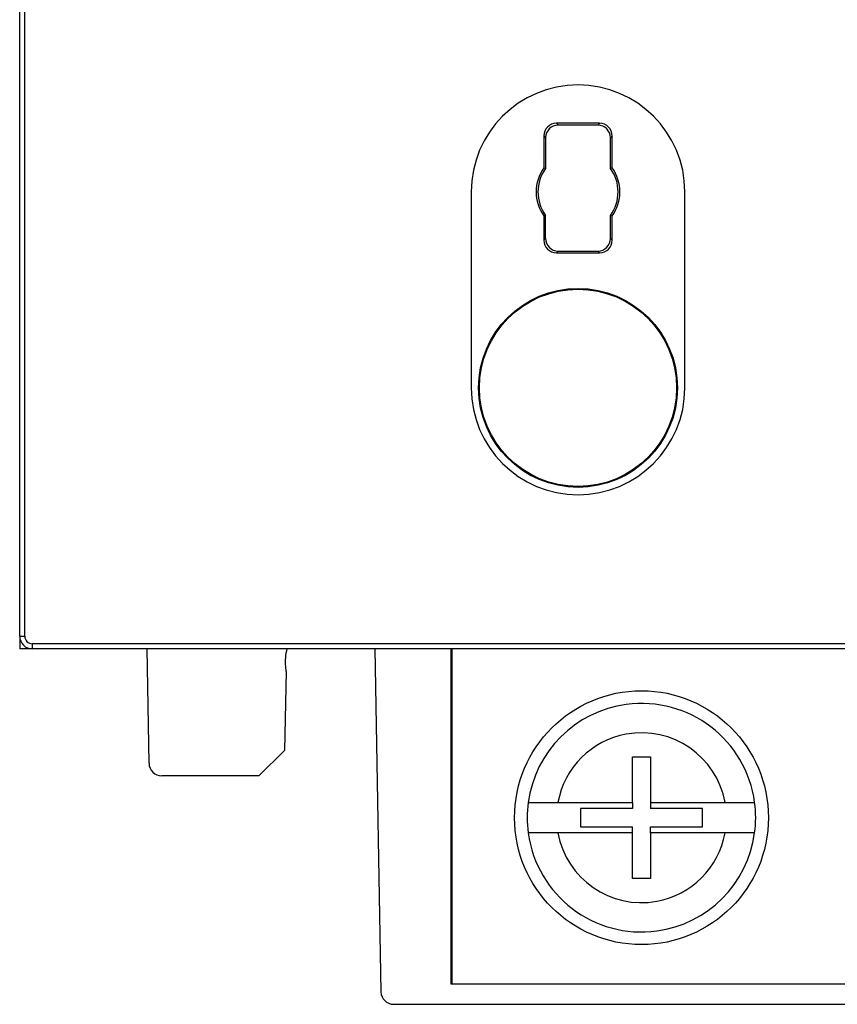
# Model space of a CAD drawing. Header units: inches. Extents: x -14 to 103, y 36 to 194.
# Tile 1 of 12: x -14 to 12, y 36 to 67. Entities that reach past the tile are written whole.
import ezdxf

# ---------------------------------------------------------------- set-up
doc = ezdxf.new("R2010")
doc.units = ezdxf.units.IN
doc.header["$MEASUREMENT"] = 0

# ---------------------------------------------------------------- blocks, each defined once
blk = doc.blocks.new('block 588')
at = {"color": 7, "lineweight": 25}
blk.add_open_spline([(7.338, 61.726), (7.338, 63.586), (5.83, 65.093), (3.97, 65.093), (2.11, 65.093), (0.603, 63.586), (0.603, 61.726)], degree=3, knots=[0, 0, 0, 0, 1, 1, 1, 2, 2, 2, 2], dxfattribs=at)
blk = doc.blocks.new('block 589')
at = {"color": 7, "lineweight": 25}
blk.add_lwpolyline([(0.603, 61.726), (0.603, 55.55)], dxfattribs=at)
blk = doc.blocks.new('block 590')
at = {"color": 7, "lineweight": 25}
blk.add_open_spline([(0.603, 55.55), (0.603, 53.69), (2.11, 52.182), (3.97, 52.182), (5.83, 52.182), (7.338, 53.69), (7.338, 55.55)], degree=3, knots=[0, 0, 0, 0, 1, 1, 1, 2, 2, 2, 2], dxfattribs=at)
blk = doc.blocks.new('block 591')
at = {"color": 7, "lineweight": 25}
blk.add_lwpolyline([(7.338, 55.55), (7.338, 61.726)], dxfattribs=at)
blk = doc.blocks.new('block 596')
at = {"color": 7, "lineweight": 25}
blk.add_lwpolyline([(14.671, 47.486), (-13.23, 47.486)], dxfattribs=at)
blk = doc.blocks.new('block 597')
at = {"color": 7, "lineweight": 25}
blk.add_open_spline([(-13.47, 47.726), (-13.47, 47.593), (-13.362, 47.486), (-13.23, 47.486)], degree=3, dxfattribs=at)
blk = doc.blocks.new('block 598')
at = {"color": 7, "lineweight": 25}
blk.add_lwpolyline([(-13.47, 47.726), (-13.47, 67.406)], dxfattribs=at)
blk = doc.blocks.new('block 601')
at = {"color": 7, "lineweight": 25}
blk.add_lwpolyline([(-13.63, 47.726), (-13.47, 47.726)], dxfattribs=at)
blk = doc.blocks.new('block 602')
at = {"color": 7, "lineweight": 25}
blk.add_lwpolyline([(-13.63, 47.726), (-13.63, 67.715)], dxfattribs=at)
blk = doc.blocks.new('block 618')
at = {"color": 7, "lineweight": 25}
blk.add_lwpolyline([(14.671, 47.326), (-13.23, 47.326)], dxfattribs=at)
blk = doc.blocks.new('block 619')
at = {"color": 7, "lineweight": 25}
blk.add_lwpolyline([(-13.23, 47.326), (-13.23, 47.486)], dxfattribs=at)
blk = doc.blocks.new('block 620')
at = {"color": 7, "lineweight": 25}
blk.add_open_spline([(-13.63, 47.726), (-13.63, 47.505), (-13.451, 47.326), (-13.23, 47.326)], degree=3, dxfattribs=at)
blk = doc.blocks.new('block 710')
at = {"color": 7, "lineweight": 25}
blk.add_lwpolyline([(2.891, 60.967), (2.891, 60.205)], dxfattribs=at)
blk = doc.blocks.new('block 711')
at = {"color": 7, "lineweight": 25}
blk.add_lwpolyline([(2.947, 60.985), (2.915, 60.975), (2.891, 60.967)], dxfattribs=at)
blk = doc.blocks.new('block 712')
at = {"color": 7, "lineweight": 25}
blk.add_lwpolyline([(2.947, 60.261), (2.947, 60.985)], dxfattribs=at)
blk = doc.blocks.new('block 713')
at = {"color": 7, "lineweight": 25}
blk.add_lwpolyline([(2.891, 60.205), (2.947, 60.261)], dxfattribs=at)
blk = doc.blocks.new('block 714')
at = {"color": 7, "lineweight": 25}
blk.add_lwpolyline([(5.049, 62.484), (5.018, 62.474), (4.993, 62.466)], dxfattribs=at)
blk = doc.blocks.new('block 715')
at = {"color": 7, "lineweight": 25}
blk.add_open_spline([(5.049, 60.967), (5.37, 61.422), (5.37, 62.029), (5.049, 62.484)], degree=3, dxfattribs=at)
blk = doc.blocks.new('block 716')
at = {"color": 7, "lineweight": 25}
blk.add_lwpolyline([(4.993, 60.985), (5.025, 60.975), (5.049, 60.967)], dxfattribs=at)
blk = doc.blocks.new('block 717')
at = {"color": 7, "lineweight": 25}
blk.add_open_spline([(4.993, 60.985), (5.314, 61.427), (5.314, 62.024), (4.993, 62.466)], degree=3, dxfattribs=at)
blk = doc.blocks.new('block 718')
at = {"color": 7, "lineweight": 25}
blk.add_lwpolyline([(2.891, 62.484), (2.922, 62.474), (2.947, 62.466)], dxfattribs=at)
blk = doc.blocks.new('block 719')
at = {"color": 7, "lineweight": 25}
blk.add_lwpolyline([(2.891, 63.486), (2.891, 62.484)], dxfattribs=at)
blk = doc.blocks.new('block 720')
at = {"color": 7, "lineweight": 25}
blk.add_lwpolyline([(2.891, 63.486), (2.947, 63.43)], dxfattribs=at)
blk = doc.blocks.new('block 721')
at = {"color": 7, "lineweight": 25}
blk.add_lwpolyline([(2.947, 63.43), (2.947, 62.466)], dxfattribs=at)
blk = doc.blocks.new('block 722')
at = {"color": 7, "lineweight": 25}
blk.add_open_spline([(7.105, 55.55), (7.105, 57.281), (5.702, 58.685), (3.97, 58.685), (2.239, 58.685), (0.835, 57.281), (0.835, 55.55), (0.835, 53.818), (2.239, 52.415), (3.97, 52.415), (5.702, 52.415), (7.105, 53.818), (7.105, 55.55), (7.105, 55.55), (7.105, 55.55), (7.105, 55.55)], degree=3, knots=[0, 0, 0, 0, 1, 1, 1, 2, 2, 2, 3, 3, 3, 4, 4, 4, 5, 5, 5, 5], dxfattribs=at)
blk = doc.blocks.new('block 723')
at = {"color": 7, "lineweight": 25}
blk.add_open_spline([(5.049, 63.486), (5.049, 63.707), (4.871, 63.886), (4.65, 63.886)], degree=3, dxfattribs=at)
blk = doc.blocks.new('block 724')
at = {"color": 7, "lineweight": 25}
blk.add_lwpolyline([(4.65, 63.886), (3.29, 63.886)], dxfattribs=at)
blk = doc.blocks.new('block 725')
at = {"color": 7, "lineweight": 25}
blk.add_open_spline([(3.29, 63.886), (3.07, 63.886), (2.891, 63.707), (2.891, 63.486)], degree=3, dxfattribs=at)
blk = doc.blocks.new('block 726')
at = {"color": 7, "lineweight": 25}
blk.add_open_spline([(2.891, 62.484), (2.571, 62.029), (2.571, 61.422), (2.891, 60.967)], degree=3, dxfattribs=at)
blk = doc.blocks.new('block 727')
at = {"color": 7, "lineweight": 25}
blk.add_open_spline([(2.891, 60.205), (2.891, 59.984), (3.07, 59.805), (3.29, 59.805)], degree=3, dxfattribs=at)
blk = doc.blocks.new('block 728')
at = {"color": 7, "lineweight": 25}
blk.add_lwpolyline([(3.29, 59.805), (4.65, 59.805)], dxfattribs=at)
blk = doc.blocks.new('block 729')
at = {"color": 7, "lineweight": 25}
blk.add_open_spline([(4.65, 59.805), (4.871, 59.805), (5.049, 59.984), (5.049, 60.205)], degree=3, dxfattribs=at)
blk = doc.blocks.new('block 730')
at = {"color": 7, "lineweight": 25}
blk.add_lwpolyline([(5.049, 60.205), (5.049, 60.967)], dxfattribs=at)
blk = doc.blocks.new('block 731')
at = {"color": 7, "lineweight": 25}
blk.add_lwpolyline([(5.049, 62.484), (5.049, 63.486)], dxfattribs=at)
blk = doc.blocks.new('block 732')
at = {"color": 7, "lineweight": 25}
blk.add_open_spline([(7.077, 55.55), (7.077, 57.266), (5.686, 58.657), (3.97, 58.657), (2.254, 58.657), (0.863, 57.266), (0.863, 55.55), (0.863, 53.834), (2.254, 52.443), (3.97, 52.443), (5.686, 52.443), (7.077, 53.834), (7.077, 55.55), (7.077, 55.55), (7.077, 55.55), (7.077, 55.55)], degree=3, knots=[0, 0, 0, 0, 1, 1, 1, 2, 2, 2, 3, 3, 3, 4, 4, 4, 5, 5, 5, 5], dxfattribs=at)
blk = doc.blocks.new('block 733')
at = {"color": 7, "lineweight": 25}
blk.add_open_spline([(2.947, 62.466), (2.627, 62.024), (2.627, 61.427), (2.947, 60.985)], degree=3, dxfattribs=at)
blk = doc.blocks.new('block 734')
at = {"color": 7, "lineweight": 25}
blk.add_lwpolyline([(3.29, 59.805), (3.346, 59.861)], dxfattribs=at)
blk = doc.blocks.new('block 735')
at = {"color": 7, "lineweight": 25}
blk.add_lwpolyline([(3.346, 59.861), (4.594, 59.861)], dxfattribs=at)
blk = doc.blocks.new('block 736')
at = {"color": 7, "lineweight": 25}
blk.add_lwpolyline([(4.65, 59.805), (4.594, 59.861)], dxfattribs=at)
blk = doc.blocks.new('block 737')
at = {"color": 7, "lineweight": 25}
blk.add_lwpolyline([(3.29, 63.886), (3.346, 63.83)], dxfattribs=at)
blk = doc.blocks.new('block 738')
at = {"color": 7, "lineweight": 25}
blk.add_open_spline([(3.346, 63.83), (3.126, 63.83), (2.947, 63.651), (2.947, 63.43)], degree=3, dxfattribs=at)
blk = doc.blocks.new('block 739')
at = {"color": 7, "lineweight": 25}
blk.add_lwpolyline([(4.993, 62.466), (4.993, 63.43)], dxfattribs=at)
blk = doc.blocks.new('block 740')
at = {"color": 7, "lineweight": 25}
blk.add_lwpolyline([(5.049, 63.486), (4.993, 63.43)], dxfattribs=at)
blk = doc.blocks.new('block 741')
at = {"color": 7, "lineweight": 25}
blk.add_lwpolyline([(4.65, 63.886), (4.594, 63.83)], dxfattribs=at)
blk = doc.blocks.new('block 742')
at = {"color": 7, "lineweight": 25}
blk.add_lwpolyline([(4.594, 63.83), (3.346, 63.83)], dxfattribs=at)
blk = doc.blocks.new('block 743')
at = {"color": 7, "lineweight": 25}
blk.add_open_spline([(2.947, 60.261), (2.947, 60.04), (3.126, 59.861), (3.346, 59.861)], degree=3, dxfattribs=at)
blk = doc.blocks.new('block 744')
at = {"color": 7, "lineweight": 25}
blk.add_lwpolyline([(5.049, 60.205), (4.993, 60.261)], dxfattribs=at)
blk = doc.blocks.new('block 745')
at = {"color": 7, "lineweight": 25}
blk.add_lwpolyline([(4.993, 60.261), (4.993, 60.985)], dxfattribs=at)
blk = doc.blocks.new('block 746')
at = {"color": 7, "lineweight": 25}
blk.add_open_spline([(4.993, 63.43), (4.993, 63.651), (4.815, 63.83), (4.594, 63.83)], degree=3, dxfattribs=at)
blk = doc.blocks.new('block 747')
at = {"color": 7, "lineweight": 25}
blk.add_open_spline([(4.594, 59.861), (4.815, 59.861), (4.993, 60.04), (4.993, 60.261)], degree=3, dxfattribs=at)
blk = doc.blocks.new('block 978')
at = {"color": 7, "lineweight": 25}
blk.add_lwpolyline([(5.682, 40.086), (5.682, 41.526)], dxfattribs=at)
blk = doc.blocks.new('block 979')
at = {"color": 7, "lineweight": 25}
blk.add_lwpolyline([(6.258, 40.086), (5.682, 40.086)], dxfattribs=at)
blk = doc.blocks.new('block 980')
at = {"color": 7, "lineweight": 25}
blk.add_lwpolyline([(6.258, 41.526), (6.258, 40.086)], dxfattribs=at)
blk = doc.blocks.new('block 981')
at = {"color": 7, "lineweight": 25}
blk.add_open_spline([(3.337, 41.526), (3.602, 40.071), (4.996, 39.107), (6.45, 39.372), (7.546, 39.572), (8.404, 40.43), (8.604, 41.526)], degree=3, knots=[0, 0, 0, 0, 1, 1, 1, 2, 2, 2, 2], dxfattribs=at)
blk = doc.blocks.new('block 982')
at = {"color": 7, "lineweight": 25}
blk.add_lwpolyline([(5.682, 41.526), (3.337, 41.526)], dxfattribs=at)
blk = doc.blocks.new('block 983')
at = {"color": 7, "lineweight": 25}
blk.add_lwpolyline([(8.604, 41.526), (6.258, 41.526)], dxfattribs=at)
blk = doc.blocks.new('block 984')
at = {"color": 7, "lineweight": 25}
blk.add_lwpolyline([(5.682, 42.486), (5.682, 43.926)], dxfattribs=at)
blk = doc.blocks.new('block 985')
at = {"color": 7, "lineweight": 25}
blk.add_lwpolyline([(3.337, 42.486), (5.682, 42.486)], dxfattribs=at)
blk = doc.blocks.new('block 986')
at = {"color": 7, "lineweight": 25}
blk.add_open_spline([(8.604, 42.486), (8.339, 43.94), (6.945, 44.904), (5.49, 44.639), (4.394, 44.44), (3.536, 43.582), (3.337, 42.486)], degree=3, knots=[0, 0, 0, 0, 1, 1, 1, 2, 2, 2, 2], dxfattribs=at)
blk = doc.blocks.new('block 987')
at = {"color": 7, "lineweight": 25}
blk.add_lwpolyline([(6.258, 43.926), (6.258, 42.486)], dxfattribs=at)
blk = doc.blocks.new('block 988')
at = {"color": 7, "lineweight": 25}
blk.add_lwpolyline([(5.682, 43.926), (6.258, 43.926)], dxfattribs=at)
blk = doc.blocks.new('block 989')
at = {"color": 7, "lineweight": 25}
blk.add_lwpolyline([(6.258, 42.486), (8.604, 42.486)], dxfattribs=at)
blk = doc.blocks.new('block 1008')
at = {"color": 7, "lineweight": 25}
blk.add_open_spline([(2.402, 41.526), (2.667, 39.555), (4.48, 38.173), (6.45, 38.438), (8.057, 38.654), (9.322, 39.918), (9.538, 41.526)], degree=3, knots=[0, 0, 0, 0, 1, 1, 1, 2, 2, 2, 2], dxfattribs=at)
blk = doc.blocks.new('block 1009')
at = {"color": 7, "lineweight": 25}
blk.add_open_spline([(3.337, 41.526), (3.306, 41.526), (3.275, 41.526), (3.245, 41.526), (3.215, 41.526), (3.184, 41.526), (3.155, 41.526), (3.124, 41.526), (3.095, 41.526), (3.065, 41.526), (3.035, 41.526), (3.006, 41.526), (2.978, 41.526), (2.948, 41.526), (2.92, 41.526), (2.893, 41.526), (2.865, 41.526), (2.838, 41.526), (2.811, 41.526), (2.785, 41.526), (2.759, 41.526), (2.735, 41.526), (2.71, 41.526), (2.686, 41.526), (2.663, 41.526), (2.631, 41.526), (2.601, 41.526), (2.574, 41.526), (2.547, 41.526), (2.522, 41.526), (2.501, 41.526), (2.48, 41.526), (2.462, 41.526), (2.447, 41.526), (2.432, 41.526), (2.421, 41.526), (2.414, 41.526), (2.407, 41.526), (2.405, 41.526), (2.402, 41.526)], degree=3, knots=[0, 0, 0, 0, 1, 1, 1, 2, 2, 2, 3, 3, 3, 4, 4, 4, 5, 5, 5, 6, 6, 6, 7, 7, 7, 8, 8, 8, 9, 9, 9, 10, 10, 10, 11, 11, 11, 12, 12, 12, 13, 13, 13, 13], dxfattribs=at)
blk = doc.blocks.new('block 1010')
at = {"color": 7, "lineweight": 25}
blk.add_open_spline([(9.538, 41.526), (9.537, 41.526), (9.537, 41.526), (9.534, 41.526), (9.532, 41.526), (9.529, 41.526), (9.524, 41.526), (9.519, 41.526), (9.513, 41.526), (9.507, 41.526), (9.5, 41.526), (9.492, 41.526), (9.483, 41.526), (9.474, 41.526), (9.464, 41.526), (9.453, 41.526), (9.442, 41.526), (9.43, 41.526), (9.417, 41.526), (9.404, 41.526), (9.39, 41.526), (9.375, 41.526), (9.361, 41.526), (9.345, 41.526), (9.329, 41.526), (9.312, 41.526), (9.295, 41.526), (9.277, 41.526), (9.233, 41.526), (9.183, 41.526), (9.129, 41.526), (9.078, 41.526), (9.022, 41.526), (8.963, 41.526), (8.907, 41.526), (8.848, 41.526), (8.786, 41.526), (8.727, 41.526), (8.665, 41.526), (8.604, 41.526)], degree=3, knots=[0, 0, 0, 0, 1, 1, 1, 2, 2, 2, 3, 3, 3, 4, 4, 4, 5, 5, 5, 6, 6, 6, 7, 7, 7, 8, 8, 8, 9, 9, 9, 10, 10, 10, 11, 11, 11, 12, 12, 12, 13, 13, 13, 13], dxfattribs=at)
blk = doc.blocks.new('block 1014')
at = {"color": 7, "lineweight": 25}
blk.add_open_spline([(9.538, 42.486), (9.273, 44.456), (7.461, 45.839), (5.49, 45.573), (3.883, 45.357), (2.618, 44.093), (2.402, 42.486)], degree=3, knots=[0, 0, 0, 0, 1, 1, 1, 2, 2, 2, 2], dxfattribs=at)
blk = doc.blocks.new('block 1015')
at = {"color": 7, "lineweight": 25}
blk.add_open_spline([(2.402, 42.486), (2.403, 42.486), (2.404, 42.486), (2.406, 42.486), (2.408, 42.486), (2.412, 42.486), (2.416, 42.486), (2.421, 42.486), (2.427, 42.486), (2.434, 42.486), (2.44, 42.486), (2.448, 42.486), (2.457, 42.486), (2.466, 42.486), (2.476, 42.486), (2.487, 42.486), (2.498, 42.486), (2.51, 42.486), (2.523, 42.486), (2.536, 42.486), (2.55, 42.486), (2.565, 42.486), (2.579, 42.486), (2.595, 42.486), (2.611, 42.486), (2.628, 42.486), (2.645, 42.486), (2.663, 42.486), (2.707, 42.486), (2.757, 42.486), (2.811, 42.486), (2.863, 42.486), (2.918, 42.486), (2.977, 42.486), (3.033, 42.486), (3.093, 42.486), (3.155, 42.486), (3.214, 42.486), (3.275, 42.486), (3.337, 42.486)], degree=3, knots=[0, 0, 0, 0, 1, 1, 1, 2, 2, 2, 3, 3, 3, 4, 4, 4, 5, 5, 5, 6, 6, 6, 7, 7, 7, 8, 8, 8, 9, 9, 9, 10, 10, 10, 11, 11, 11, 12, 12, 12, 13, 13, 13, 13], dxfattribs=at)
blk = doc.blocks.new('block 1016')
at = {"color": 7, "lineweight": 25}
blk.add_open_spline([(8.604, 42.486), (8.634, 42.486), (8.665, 42.486), (8.695, 42.486), (8.725, 42.486), (8.756, 42.486), (8.785, 42.486), (8.816, 42.486), (8.846, 42.486), (8.875, 42.486), (8.905, 42.486), (8.934, 42.486), (8.963, 42.486), (8.992, 42.486), (9.02, 42.486), (9.048, 42.486), (9.076, 42.486), (9.103, 42.486), (9.129, 42.486), (9.156, 42.486), (9.181, 42.486), (9.206, 42.486), (9.23, 42.486), (9.254, 42.486), (9.277, 42.486), (9.309, 42.486), (9.339, 42.486), (9.366, 42.486), (9.393, 42.486), (9.418, 42.486), (9.439, 42.486), (9.46, 42.486), (9.478, 42.486), (9.493, 42.486), (9.508, 42.486), (9.519, 42.486), (9.526, 42.486), (9.533, 42.486), (9.536, 42.486), (9.538, 42.486)], degree=3, knots=[0, 0, 0, 0, 1, 1, 1, 2, 2, 2, 3, 3, 3, 4, 4, 4, 5, 5, 5, 6, 6, 6, 7, 7, 7, 8, 8, 8, 9, 9, 9, 10, 10, 10, 11, 11, 11, 12, 12, 12, 13, 13, 13, 13], dxfattribs=at)
blk = doc.blocks.new('block 1043')
at = {"color": 7, "lineweight": 25}
blk.add_lwpolyline([(6.258, 41.718), (7.89, 41.718)], dxfattribs=at)
blk = doc.blocks.new('block 1044')
at = {"color": 7, "lineweight": 25}
blk.add_lwpolyline([(7.89, 41.718), (7.89, 42.294)], dxfattribs=at)
blk = doc.blocks.new('block 1045')
at = {"color": 7, "lineweight": 25}
blk.add_lwpolyline([(7.89, 42.294), (6.258, 42.294)], dxfattribs=at)
blk = doc.blocks.new('block 1046')
at = {"color": 7, "lineweight": 25}
blk.add_open_spline([(9.538, 41.526), (9.581, 41.844), (9.581, 42.167), (9.538, 42.486)], degree=3, dxfattribs=at)
blk = doc.blocks.new('block 1047')
at = {"color": 7, "lineweight": 25}
blk.add_lwpolyline([(6.258, 42.486), (6.258, 42.294)], dxfattribs=at)
blk = doc.blocks.new('block 1048')
at = {"color": 7, "lineweight": 25}
blk.add_lwpolyline([(6.258, 41.526), (6.258, 41.718)], dxfattribs=at)
blk = doc.blocks.new('block 1067')
at = {"color": 7, "lineweight": 25}
blk.add_lwpolyline([(4.05, 42.294), (4.05, 41.718)], dxfattribs=at)
blk = doc.blocks.new('block 1068')
at = {"color": 7, "lineweight": 25}
blk.add_lwpolyline([(4.05, 41.718), (5.682, 41.718)], dxfattribs=at)
blk = doc.blocks.new('block 1069')
at = {"color": 7, "lineweight": 25}
blk.add_lwpolyline([(5.682, 42.294), (4.05, 42.294)], dxfattribs=at)
blk = doc.blocks.new('block 1070')
at = {"color": 7, "lineweight": 25}
blk.add_open_spline([(2.402, 42.486), (2.359, 42.167), (2.359, 41.844), (2.402, 41.526)], degree=3, dxfattribs=at)
blk = doc.blocks.new('block 1071')
at = {"color": 7, "lineweight": 25}
blk.add_lwpolyline([(5.682, 41.526), (5.682, 41.718)], dxfattribs=at)
blk = doc.blocks.new('block 1072')
at = {"color": 7, "lineweight": 25}
blk.add_lwpolyline([(5.682, 42.486), (5.682, 42.294)], dxfattribs=at)
blk = doc.blocks.new('block 1083')
at = {"color": 7, "lineweight": 25}
blk.add_lwpolyline([(-0.012, 36.766), (-0.03, 36.757)], dxfattribs=at)
blk = doc.blocks.new('block 1084')
at = {"color": 7, "lineweight": 25}
blk.add_lwpolyline([(-0.03, 36.757), (-0.03, 47.326)], dxfattribs=at)
blk = doc.blocks.new('block 1089')
at = {"color": 7, "lineweight": 25}
blk.add_lwpolyline([(-13.23, 47.326), (-13.63, 47.326)], dxfattribs=at)
blk = doc.blocks.new('block 1090')
at = {"color": 7, "lineweight": 25}
blk.add_lwpolyline([(-13.63, 47.726), (-13.63, 47.326)], dxfattribs=at)
blk = doc.blocks.new('block 1091')
at = {"color": 7, "lineweight": 25}
blk.add_open_spline([(9.97, 42.006), (9.97, 44.215), (8.179, 46.006), (5.97, 46.006), (3.761, 46.006), (1.97, 44.215), (1.97, 42.006), (1.97, 39.797), (3.761, 38.006), (5.97, 38.006), (8.179, 38.006), (9.97, 39.797), (9.97, 42.006), (9.97, 42.006), (9.97, 42.006), (9.97, 42.006)], degree=3, knots=[0, 0, 0, 0, 1, 1, 1, 2, 2, 2, 3, 3, 3, 4, 4, 4, 5, 5, 5, 5], dxfattribs=at)
blk = doc.blocks.new('block 1095')
at = {"color": 7, "lineweight": 25}
blk.add_lwpolyline([(-0.012, 36.766), (88.752, 36.766)], dxfattribs=at)
blk = doc.blocks.new('block 1096')
at = {"color": 7, "lineweight": 25}
blk.add_lwpolyline([(-0.012, 47.326), (-0.012, 36.766)], dxfattribs=at)
blk = doc.blocks.new('block 1097')
at = {"color": 7, "lineweight": 25}
blk.add_lwpolyline([(88.77, 36.757), (-0.03, 36.757)], dxfattribs=at)
blk = doc.blocks.new('block 1098')
at = {"color": 7, "lineweight": 25}
blk.add_lwpolyline([(-2.43, 47.326), (-2.241, 36.519)], dxfattribs=at)
blk = doc.blocks.new('block 1099')
at = {"color": 7, "lineweight": 25}
blk.add_lwpolyline([(-1.841, 36.126), (90.582, 36.126)], dxfattribs=at)
blk = doc.blocks.new('block 1102')
at = {"color": 7, "lineweight": 25}
blk.add_open_spline([(-2.241, 36.519), (-2.237, 36.301), (-2.059, 36.126), (-1.841, 36.126)], degree=3, dxfattribs=at)
blk = doc.blocks.new('block 1109')
at = {"color": 7, "lineweight": 25}
blk.add_open_spline([(-5.207, 47.326), (-5.227, 47.233), (-5.247, 47.14), (-5.255, 47.046), (-5.268, 46.903), (-5.252, 46.757), (-5.236, 46.612)], degree=3, knots=[0, 0, 0, 0, 1, 1, 1, 2, 2, 2, 2], dxfattribs=at)
blk = doc.blocks.new('block 1110')
at = {"color": 7, "lineweight": 25}
blk.add_lwpolyline([(-5.235, 46.612), (-5.279, 44.125)], dxfattribs=at)
blk = doc.blocks.new('block 1111')
at = {"color": 7, "lineweight": 25}
blk.add_lwpolyline([(-6.093, 43.326), (-5.279, 44.125)], dxfattribs=at)
blk = doc.blocks.new('block 1112')
at = {"color": 7, "lineweight": 25}
blk.add_lwpolyline([(-6.093, 43.326), (-9.153, 43.326)], dxfattribs=at)
blk = doc.blocks.new('block 1113')
at = {"color": 7, "lineweight": 25}
blk.add_open_spline([(-9.553, 43.719), (-9.549, 43.501), (-9.371, 43.326), (-9.153, 43.326)], degree=3, dxfattribs=at)
blk = doc.blocks.new('block 1114')
at = {"color": 7, "lineweight": 25}
blk.add_lwpolyline([(-9.553, 43.719), (-9.616, 47.326)], dxfattribs=at)

msp = doc.modelspace()

# ---------------------------------------------------------------- block references
for name in ['block 602', 'block 598', 'block 588', 'block 725', 'block 738', 'block 724', 'block 737', 'block 742', 'block 741', 'block 746', 'block 723', 'block 719', 'block 720', 'block 721', 'block 740', 'block 739', 'block 731', 'block 726', 'block 733', 'block 718', 'block 714', 'block 717', 'block 715', 'block 589', 'block 591', 'block 711', 'block 710', 'block 712', 'block 716', 'block 745', 'block 730', 'block 713', 'block 727', 'block 743', 'block 747', 'block 729', 'block 744', 'block 734', 'block 728', 'block 735', 'block 736', 'block 722', 'block 732', 'block 590', 'block 601', 'block 620', 'block 1090', 'block 597', 'block 596', 'block 619', 'block 1089', 'block 618', 'block 1114', 'block 1109', 'block 1098', 'block 1084', 'block 1096', 'block 1110', 'block 1091', 'block 1014', 'block 986', 'block 1111', 'block 984', 'block 988', 'block 987', 'block 1113', 'block 1112', 'block 1070', 'block 1015', 'block 985', 'block 1067', 'block 1069', 'block 1072', 'block 989', 'block 1047', 'block 1045', 'block 1044', 'block 1016', 'block 1046', 'block 1068', 'block 1071', 'block 1043', 'block 1048', 'block 1008', 'block 1009', 'block 981', 'block 982', 'block 978', 'block 980', 'block 983', 'block 1010', 'block 979', 'block 1083', 'block 1097', 'block 1095', 'block 1102', 'block 1099']:
    msp.add_blockref(name, (0, 0))

doc.saveas('drawing.dxf')
